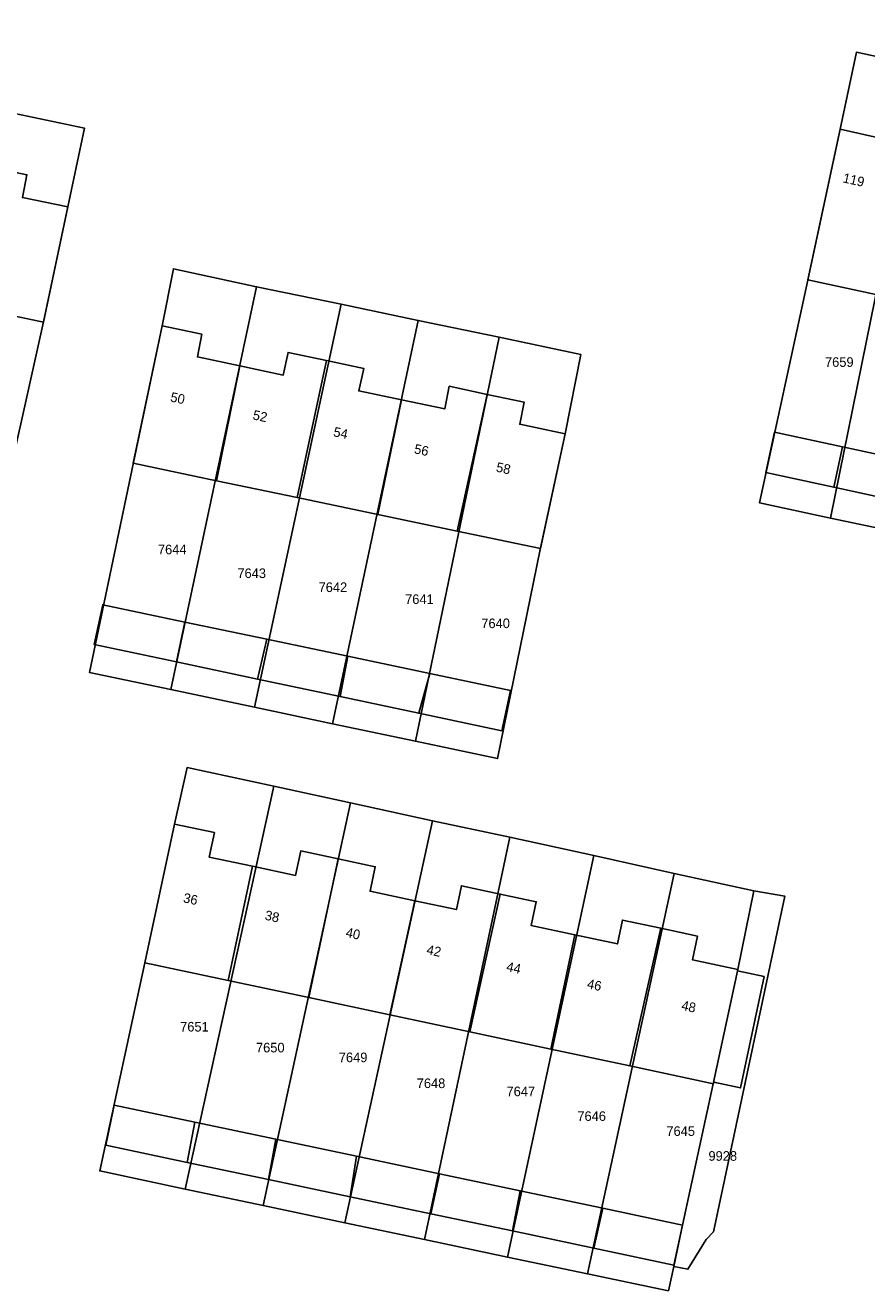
# Model space of a CAD drawing. Header units: metres. Extents: x 91564 to 92566, y 393362 to 394362.
# Tile 76 of 86: x 92384 to 92446, y 393914 to 394006. Entities that reach past the tile are written whole.
import ezdxf

# ---------------------------------------------------------------- set-up
doc = ezdxf.new("R2010")
doc.units = ezdxf.units.M
for name, color, linetype in [('ADRES', 1, 'CONTINUOUS'), ('PAND', 1, 'CONTINUOUS'), ('PERCEEL', 7, 'CONTINUOUS'), ('PERCEELNUMMER', 7, 'CONTINUOUS')]:
    doc.layers.add(name, color=color, linetype=linetype)

msp = doc.modelspace()

# ---------------------------------------------------------------- linework, layer by layer
at = {"layer": 'PAND'}
for points in [[(92448.791, 393997.661), (92448.607, 393997.702), (92448.747, 393998.378), (92447.189, 393998.696), (92447.011, 393998.05), (92443.762, 393998.773), (92441.42, 393987.788), (92446.366, 393986.719), (92448.791, 393997.661)], [(92387.5, 393993.113), (92384.196, 393993.796), (92384.526, 393995.454), (92381.856, 393996.016), (92379.732, 393985.98), (92385.737, 393984.719), (92387.5, 393993.113)], [(92400.028, 393981.527), (92396.947, 393982.176), (92397.274, 393983.832), (92394.39, 393984.453), (92392.269, 393974.427), (92398.349, 393973.154), (92400.028, 393981.527)], [(92406.357, 393981.91), (92403.552, 393982.513), (92403.204, 393980.858), (92400.028, 393981.527), (92398.349, 393973.154), (92404.217, 393971.926), (92406.357, 393981.91)], [(92411.808, 393979.053), (92408.697, 393979.707), (92409.071, 393981.327), (92406.357, 393981.91), (92404.217, 393971.926), (92410.083, 393970.699), (92411.808, 393979.053)], [(92418.059, 393979.453), (92415.291, 393980.039), (92414.966, 393978.39), (92411.808, 393979.053), (92410.083, 393970.699), (92415.869, 393969.488), (92418.059, 393979.453)], [(92423.728, 393976.567), (92420.424, 393977.278), (92420.753, 393978.883), (92418.059, 393979.453), (92415.869, 393969.488), (92421.929, 393968.22), (92423.728, 393976.567)], [(92443.935, 393975.622), (92438.981, 393976.691), (92438.348, 393973.758), (92443.311, 393972.687), (92443.935, 393975.622)], [(92448.787, 393974.575), (92443.935, 393975.622), (92443.311, 393972.687), (92448.211, 393971.63), (92448.787, 393974.575)], [(92396.019, 393962.862), (92390.045, 393964.117), (92389.431, 393961.215), (92395.412, 393959.952), (92396.019, 393962.862)], [(92402.008, 393961.605), (92396.019, 393962.862), (92395.412, 393959.952), (92401.331, 393958.702), (92402.008, 393961.605)], [(92407.898, 393960.368), (92402.008, 393961.605), (92401.331, 393958.702), (92407.34, 393957.433), (92407.898, 393960.368)], [(92413.876, 393959.112), (92407.898, 393960.368), (92407.34, 393957.433), (92413.08, 393956.221), (92413.876, 393959.112)], [(92419.75, 393957.879), (92413.876, 393959.112), (92413.08, 393956.221), (92419.13, 393954.943), (92419.75, 393957.879)], [(92400.963, 393945.066), (92397.81, 393945.737), (92398.189, 393947.52), (92395.276, 393948.14), (92393.125, 393938.03), (92399.193, 393936.739), (92400.963, 393945.066)], [(92407.191, 393945.605), (92404.469, 393946.184), (92404.089, 393944.401), (92400.963, 393945.066), (92399.193, 393936.739), (92405.061, 393935.49), (92407.191, 393945.605)], [(92412.778, 393942.552), (92409.524, 393943.244), (92409.904, 393945.027), (92407.191, 393945.605), (92405.061, 393935.49), (92410.957, 393934.235), (92412.778, 393942.552)], [(92419.009, 393943.039), (92416.184, 393943.643), (92415.814, 393941.906), (92412.778, 393942.552), (92410.957, 393934.235), (92416.794, 393932.993), (92419.009, 393943.039)], [(92424.439, 393940.07), (92421.262, 393940.746), (92421.631, 393942.478), (92419.009, 393943.039), (92416.794, 393932.993), (92422.694, 393931.737), (92424.439, 393940.07)], [(92430.7, 393940.548), (92427.911, 393941.141), (92427.542, 393939.41), (92424.439, 393940.07), (92422.694, 393931.737), (92428.457, 393930.511), (92430.7, 393940.548)], [(92438.238, 393937.021), (92436.282, 393937.437), (92436.305, 393937.545), (92433.008, 393938.247), (92433.377, 393939.978), (92430.7, 393940.548), (92428.457, 393930.511), (92434.533, 393929.218), (92434.556, 393929.326), (92436.512, 393928.91), (92438.238, 393937.021)], [(92396.749, 393926.415), (92390.886, 393927.651), (92390.271, 393924.735), (92396.211, 393923.482), (92396.749, 393926.415)], [(92402.652, 393925.17), (92396.749, 393926.415), (92396.211, 393923.482), (92402.13, 393922.234), (92402.652, 393925.17)], [(92408.54, 393923.928), (92402.652, 393925.17), (92402.13, 393922.234), (92408.065, 393920.983), (92408.54, 393923.928)], [(92414.579, 393922.655), (92408.54, 393923.928), (92408.065, 393920.983), (92413.959, 393919.74), (92414.579, 393922.655)], [(92420.46, 393921.415), (92414.579, 393922.655), (92413.959, 393919.74), (92419.894, 393918.488), (92420.46, 393921.415)], [(92426.471, 393920.147), (92420.46, 393921.415), (92419.894, 393918.488), (92425.831, 393917.236), (92426.471, 393920.147)], [(92426.471, 393920.147), (92425.831, 393917.236), (92431.661, 393916.007), (92432.276, 393918.923), (92426.471, 393920.147)]]:
    msp.add_lwpolyline(points, dxfattribs=at)
at = {"layer": 'PERCEEL'}
for points in [[(92346.824, 393976.981), (92350.13, 393992.19), (92351.91, 394000.65), (92353.234, 394006.346), (92359.258, 394005.124), (92364.933, 394003.869), (92370.881, 394002.614), (92376.883, 394001.359), (92382.721, 394000.104), (92388.723, 393998.849), (92387.5, 393993.11), (92385.738, 393984.734), (92382.29, 393969.341), (92376.428, 393970.604), (92370.566, 393971.866), (92364.752, 393973.119), (92358.499, 393974.466), (92353.028, 393975.645), (92346.824, 393976.981)], [(92444.954, 394004.377), (92443.76, 393998.77), (92441.42, 393987.785), (92437.884, 393971.549), (92443.063, 393970.441), (92448.605, 393997.7), (92448.745, 393998.375), (92449.774, 394003.339), (92444.954, 394004.377)], [(92437.884, 393971.549), (92441.42, 393987.785), (92443.76, 393998.77), (92444.954, 394004.377), (92449.774, 394003.339)], [(92454.62, 394002.295), (92449.774, 394003.339), (92448.745, 393998.375), (92448.605, 393997.7), (92443.063, 393970.441), (92447.706, 393969.448), (92454.62, 394002.295)], [(92382.721, 394000.104), (92376.428, 393970.604), (92382.29, 393969.341), (92385.738, 393984.734), (92387.5, 393993.11), (92388.723, 393998.849), (92382.721, 394000.104)], [(92401.255, 393987.296), (92395.201, 393988.608), (92394.39, 393984.45), (92392.284, 393974.498), (92389.083, 393959.187), (92394.999, 393957.938), (92401.255, 393987.296)], [(92389.083, 393959.187), (92392.284, 393974.498), (92394.39, 393984.45), (92395.201, 393988.608), (92401.255, 393987.296), (92407.409, 393986.035), (92413.038, 393984.845), (92418.92, 393983.629), (92424.873, 393982.368), (92423.725, 393976.565), (92421.907, 393968.138), (92418.811, 393952.911), (92412.822, 393954.175), (92406.783, 393955.45), (92401.111, 393956.648), (92394.999, 393957.938), (92389.083, 393959.187)], [(92394.999, 393957.938), (92401.111, 393956.648), (92407.409, 393986.035), (92401.255, 393987.296), (92394.999, 393957.938)], [(92413.038, 393984.845), (92407.409, 393986.035), (92401.111, 393956.648), (92406.783, 393955.45), (92413.038, 393984.845)], [(92418.92, 393983.629), (92413.038, 393984.845), (92406.783, 393955.45), (92412.822, 393954.175), (92418.92, 393983.629)], [(92418.92, 393983.629), (92412.822, 393954.175), (92418.811, 393952.911), (92421.907, 393968.138), (92423.725, 393976.565), (92424.873, 393982.368), (92418.92, 393983.629)], [(92447.706, 393969.448), (92443.063, 393970.441), (92437.884, 393971.549)], [(92402.502, 393950.897), (92396.195, 393952.26), (92395.275, 393948.135), (92393.125, 393938.03), (92389.83, 393922.861), (92396.064, 393921.545), (92402.502, 393950.897)], [(92389.83, 393922.861), (92393.125, 393938.03), (92395.275, 393948.135), (92396.195, 393952.26), (92402.502, 393950.897), (92408.088, 393949.686), (92414.066, 393948.386), (92419.703, 393947.175), (92425.823, 393945.847), (92431.673, 393944.545), (92437.474, 393943.284), (92439.744, 393942.88), (92434.542, 393918.417), (92434.015, 393917.866), (92432.682, 393915.699), (92431.663, 393915.902), (92431.259, 393914.137), (92425.352, 393915.361), (92419.534, 393916.589), (92413.495, 393917.864), (92407.677, 393919.093), (92401.736, 393920.347), (92396.064, 393921.545), (92389.83, 393922.861)], [(92408.088, 393949.686), (92402.502, 393950.897), (92396.064, 393921.545), (92401.736, 393920.347), (92408.088, 393949.686)], [(92401.736, 393920.347), (92407.677, 393919.093), (92414.066, 393948.386), (92408.088, 393949.686), (92401.736, 393920.347)], [(92419.703, 393947.175), (92414.066, 393948.386), (92407.677, 393919.093), (92413.495, 393917.864), (92419.703, 393947.175)], [(92413.495, 393917.864), (92419.534, 393916.589), (92425.823, 393945.847), (92419.703, 393947.175), (92413.495, 393917.864)], [(92419.534, 393916.589), (92425.352, 393915.361), (92431.673, 393944.545), (92425.823, 393945.847), (92419.534, 393916.589)], [(92425.352, 393915.361), (92431.259, 393914.137), (92431.663, 393915.902), (92432.275, 393918.92), (92434.53, 393929.215), (92436.305, 393937.545), (92437.474, 393943.284), (92431.673, 393944.545), (92425.352, 393915.361)], [(92437.474, 393943.284), (92436.305, 393937.545), (92434.53, 393929.215), (92432.275, 393918.92), (92431.663, 393915.902), (92432.682, 393915.699), (92434.015, 393917.866), (92434.542, 393918.417), (92439.744, 393942.88), (92437.474, 393943.284)]]:
    msp.add_lwpolyline(points, dxfattribs=at)

# ---------------------------------------------------------------- texts
at = {"layer": 'ADRES'}
for s, rotation, p in [('119', 347.504, (92443.92, 393994.909)), ('50', 347.899, (92394.929, 393978.941)), ('52', 347.899, (92400.934, 393977.637)), ('54', 347.899, (92406.807, 393976.406)), ('56', 348.1, (92412.691, 393975.164)), ('58', 347.899, (92418.658, 393973.833)), ('36', 347.997, (92395.869, 393942.444)), ('38', 347.997, (92401.811, 393941.18)), ('40', 347.997, (92407.704, 393939.925)), ('42', 347.997, (92413.598, 393938.672)), ('44', 347.997, (92419.408, 393937.434)), ('46', 347.997, (92425.287, 393936.184)), ('48', 347.997, (92432.156, 393934.608))]:
    msp.add_text(s, height=0.7, rotation=rotation, dxfattribs=at).set_placement(p)
at = {"layer": 'PERCEELNUMMER'}
for s, p in [('7659', (92442.666, 393981.458)), ('7644', (92394.072, 393967.799)), ('7643', (92399.859, 393966.067)), ('7642', (92405.774, 393965.048)), ('7641', (92412.078, 393964.176)), ('7640', (92417.629, 393962.418)), ('7651', (92395.689, 393933.023)), ('7650', (92401.214, 393931.501)), ('7649', (92407.246, 393930.789)), ('7648', (92412.923, 393928.902)), ('7647', (92419.465, 393928.31)), ('7646', (92424.625, 393926.509)), ('7645', (92431.111, 393925.418)), ('9928', (92434.175, 393923.605))]:
    msp.add_text(s, height=0.7, dxfattribs=at).set_placement(p)

doc.saveas('drawing.dxf')
